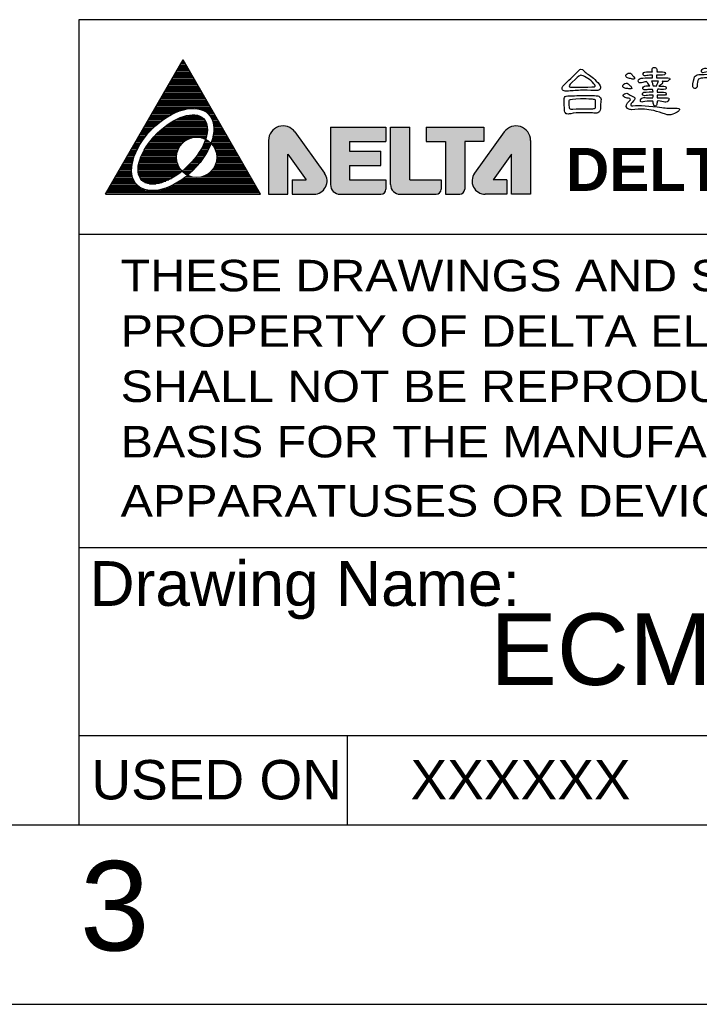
# Model space of a CAD drawing. Header units: millimetres. Extents: x -184 to 446, y -153 to 293.
# Tile 4 of 14: x 198 to 255, y -153 to -70. Entities that reach past the tile are written whole.
import ezdxf
from ezdxf.enums import TextEntityAlignment as Align

# ---------------------------------------------------------------- set-up
doc = ezdxf.new("R2010")
doc.units = ezdxf.units.MM
doc.header["$LTSCALE"] = 23.1
doc.layers.get('0').update_dxf_attribs({"linetype": 'CONTINUOUS'})
for name, color, linetype in [('delta', 5, 'CONTINUOUS'), ('DIM', 6, 'CONTINUOUS'), ('DRAWING FRAME', 1, 'CONTINUOUS')]:
    doc.layers.add(name, color=color, linetype=linetype)
doc.styles.add('ARIAL', font='ARIAL.TTF')
doc.styles.add('ROMANC', font='romanc')

# ---------------------------------------------------------------- blocks, each defined once
blk = doc.blocks.new('DELTA-LOGO')
at = {"layer": 'delta'}
h = blk.add_hatch(color=256, dxfattribs=at)
h.paths.add_polyline_path([(16.108, 6.006), (16.108, 3.602), (16.966, 3.602), (16.966, 5.39), (17.788, 4.245), (17.163, 4.245), (17.163, 3.602), (18.133, 3.602, 0.610501), (18.614, 4.538), (17.287, 6.386, 0.72837)])
h.paths.add_polyline_path([(18.877, 6.603), (18.877, 4.031, 0.414214), (19.306, 3.602), (21.129, 3.602, 0.414214), (21.35, 3.824), (21.35, 4.245), (19.734, 4.245), (19.734, 4.888), (21.136, 4.888), (21.136, 5.531), (19.734, 5.531), (19.734, 5.96), (21.35, 5.96), (21.35, 6.603)])
h.paths.add_polyline_path([(22.422, 6.603), (21.565, 6.603), (21.565, 4.03, 0.413781), (21.993, 3.602), (23.602, 3.602, 0.414214), (23.823, 3.824), (23.823, 4.245), (22.422, 4.245)])
h.paths.add_polyline_path([(23.163, 6.603), (23.163, 5.96), (24.021, 5.96), (24.021, 3.602), (24.656, 3.602, 0.414214), (24.878, 3.824), (24.878, 5.96), (25.735, 5.96), (25.735, 6.603)])
h.paths.add_polyline_path([(26.967, 5.39), (26.967, 3.602), (27.824, 3.602), (27.824, 6.006, 0.72837), (26.646, 6.386), (25.318, 4.538, 0.610501), (25.799, 3.602), (26.77, 3.602), (26.77, 4.245), (26.145, 4.245)])
for p, q in [((8.824, 3.602), (12.288, 9.602)), ((15.752, 3.602), (12.288, 9.602)), ((18.877, 6.603), (21.35, 6.603)), ((18.877, 6.603), (18.877, 4.031)), ((21.35, 6.603), (21.35, 5.96)), ((21.565, 6.603), (22.422, 6.603)), ((21.565, 4.031), (21.565, 6.603)), ((22.422, 4.245), (22.422, 6.603)), ((23.163, 6.603), (23.163, 5.96)), ((23.163, 6.603), (25.735, 6.603)), ((25.735, 6.603), (25.735, 5.96)), ((17.287, 6.386), (18.613, 4.538)), ((26.645, 6.386), (25.319, 4.538)), ((16.108, 6.006), (16.108, 3.602)), ((19.734, 5.96), (21.35, 5.96)), ((19.734, 5.96), (19.734, 5.531)), ((23.163, 5.96), (24.021, 5.96)), ((24.021, 5.96), (24.021, 3.602)), ((25.735, 5.96), (24.878, 5.96)), ((24.878, 5.96), (24.878, 3.824)), ((27.824, 6.006), (27.824, 3.602)), ((16.966, 3.602), (16.966, 5.39)), ((16.966, 5.39), (17.788, 4.245)), ((19.734, 5.531), (21.136, 5.531)), ((21.136, 4.888), (21.136, 5.531)), ((26.967, 5.39), (26.145, 4.245)), ((26.967, 3.602), (26.967, 5.39)), ((19.734, 4.888), (19.734, 4.245)), ((19.734, 4.888), (21.136, 4.888)), ((17.163, 4.245), (17.163, 3.602)), ((17.163, 4.245), (17.788, 4.245)), ((19.734, 4.245), (21.35, 4.245)), ((21.35, 4.245), (21.35, 3.824)), ((22.422, 4.245), (23.823, 4.245)), ((23.823, 4.245), (23.823, 3.824)), ((26.77, 4.245), (26.145, 4.245)), ((26.77, 4.245), (26.77, 3.602)), ((8.824, 3.602), (15.752, 3.602)), ((16.108, 3.602), (16.966, 3.602)), ((17.163, 3.602), (18.133, 3.602)), ((19.306, 3.602), (21.129, 3.602)), ((21.993, 3.602), (23.602, 3.602)), ((24.021, 3.602), (24.656, 3.602)), ((26.77, 3.602), (25.799, 3.602)), ((27.824, 3.602), (26.967, 3.602))]:
    blk.add_line(p, q, dxfattribs=at)
at = {"layer": 'delta', "color": 5}
for p, q in [((12.085, 9.25), (12.492, 9.25)), ((12.121, 9.312), (12.455, 9.312)), ((12.157, 9.375), (12.419, 9.375)), ((12.193, 9.438), (12.383, 9.438)), ((12.229, 9.5), (12.347, 9.5)), ((12.233, 9.507), (12.303, 9.577)), ((12.289, 9.562), (12.311, 9.562)), ((11.832, 8.812), (12.744, 8.812)), ((11.868, 8.875), (12.708, 8.875)), ((11.904, 8.938), (12.672, 8.938)), ((11.94, 9), (12.636, 9)), ((11.976, 9.062), (12.6, 9.062)), ((12.013, 9.125), (12.564, 9.125)), ((12.049, 9.188), (12.528, 9.188)), ((11.579, 8.375), (12.997, 8.375)), ((11.616, 8.438), (12.961, 8.438)), ((11.652, 8.5), (12.925, 8.5)), ((11.688, 8.562), (12.888, 8.562)), ((11.724, 8.625), (12.852, 8.625)), ((11.76, 8.688), (12.816, 8.688)), ((11.796, 8.75), (12.78, 8.75)), ((11.327, 7.938), (13.249, 7.938)), ((11.363, 8), (13.213, 8)), ((11.399, 8.062), (13.177, 8.062)), ((11.435, 8.125), (13.141, 8.125)), ((11.471, 8.188), (13.105, 8.188)), ((11.507, 8.25), (13.069, 8.25)), ((11.543, 8.312), (13.033, 8.312)), ((11.074, 7.5), (13.502, 7.5)), ((11.11, 7.562), (13.466, 7.562)), ((11.146, 7.625), (13.43, 7.625)), ((11.183, 7.688), (13.394, 7.688)), ((11.219, 7.75), (13.358, 7.75)), ((11.255, 7.812), (13.321, 7.812)), ((11.291, 7.875), (13.285, 7.875)), ((10.822, 7.062), (11.587, 7.062)), ((10.858, 7.125), (11.693, 7.125)), ((10.894, 7.188), (11.811, 7.188)), ((10.93, 7.25), (11.942, 7.25)), ((10.966, 7.312), (12.096, 7.312)), ((11.002, 7.375), (12.29, 7.375)), ((11.038, 7.438), (12.662, 7.438)), ((12.255, 7.062), (13.097, 7.062)), ((12.479, 7.125), (12.946, 7.125)), ((12.819, 7.438), (13.538, 7.438)), ((13.128, 7.375), (13.574, 7.375)), ((13.26, 7.312), (13.61, 7.312)), ((13.351, 7.25), (13.646, 7.25)), ((13.421, 7.188), (13.682, 7.188)), ((13.475, 7.125), (13.718, 7.125)), ((13.519, 7.062), (13.755, 7.062)), ((10.569, 6.625), (11.012, 6.625)), ((10.605, 6.688), (11.081, 6.688)), ((10.641, 6.75), (11.154, 6.75)), ((10.677, 6.812), (11.23, 6.812)), ((10.713, 6.875), (11.311, 6.875)), ((10.75, 6.938), (11.397, 6.938)), ((10.786, 7), (11.489, 7)), ((11.475, 6.625), (13.366, 6.625)), ((11.559, 6.688), (13.355, 6.688)), ((11.648, 6.75), (13.339, 6.75)), ((11.744, 6.812), (13.316, 6.812)), ((11.849, 6.875), (13.284, 6.875)), ((11.964, 6.938), (13.242, 6.938)), ((12.096, 7), (13.183, 7)), ((13.555, 7), (13.791, 7)), ((13.584, 6.938), (13.827, 6.938)), ((13.608, 6.875), (13.863, 6.875)), ((13.626, 6.812), (13.899, 6.812)), ((13.64, 6.75), (13.935, 6.75)), ((13.65, 6.688), (13.971, 6.688)), ((13.657, 6.625), (14.007, 6.625)), ((10.316, 6.188), (10.607, 6.188)), ((10.353, 6.25), (10.658, 6.25)), ((10.389, 6.312), (10.71, 6.312)), ((10.425, 6.375), (10.765, 6.375)), ((10.461, 6.438), (10.823, 6.438)), ((10.497, 6.5), (10.883, 6.5)), ((10.533, 6.562), (10.946, 6.562)), ((11, 6.188), (13.331, 6.188)), ((11.059, 6.25), (13.345, 6.25)), ((11.12, 6.312), (13.357, 6.312)), ((11.184, 6.375), (13.366, 6.375)), ((11.251, 6.438), (13.371, 6.438)), ((11.322, 6.5), (13.373, 6.5)), ((11.396, 6.562), (13.372, 6.562)), ((13.625, 6.188), (14.26, 6.188)), ((13.637, 6.25), (14.224, 6.25)), ((13.647, 6.312), (14.188, 6.312)), ((13.654, 6.375), (14.151, 6.375)), ((13.659, 6.438), (14.115, 6.438)), ((13.661, 6.562), (14.043, 6.562)), ((13.661, 6.5), (14.079, 6.5)), ((10.064, 5.75), (10.311, 5.75)), ((10.1, 5.812), (10.347, 5.812)), ((10.136, 5.875), (10.386, 5.875)), ((10.172, 5.938), (10.426, 5.938)), ((10.208, 6), (10.468, 6)), ((10.244, 6.062), (10.513, 6.062)), ((10.28, 6.125), (10.559, 6.125)), ((10.657, 5.75), (12.145, 5.75)), ((10.7, 5.812), (12.19, 5.812)), ((10.744, 5.875), (12.245, 5.875)), ((10.791, 5.938), (12.311, 5.938)), ((10.84, 6), (12.394, 6)), ((10.891, 6.062), (12.503, 6.062)), ((10.944, 6.125), (12.675, 6.125)), ((13.114, 6.125), (13.313, 6.125)), ((13.163, 5.75), (13.484, 5.75)), ((13.193, 5.812), (13.51, 5.812)), ((13.222, 5.875), (13.534, 5.875)), ((13.248, 5.938), (13.478, 5.938)), ((13.272, 6), (13.395, 6)), ((13.286, 6.062), (13.294, 6.062)), ((13.544, 5.875), (14.44, 5.875)), ((13.556, 5.938), (14.404, 5.938)), ((13.577, 6), (14.368, 6)), ((13.595, 6.062), (14.332, 6.062)), ((13.599, 5.812), (14.476, 5.812)), ((13.611, 6.125), (14.296, 6.125)), ((13.644, 5.75), (14.512, 5.75)), ((9.811, 5.312), (10.107, 5.312)), ((9.847, 5.375), (10.131, 5.375)), ((9.883, 5.438), (10.156, 5.438)), ((9.92, 5.5), (10.183, 5.5)), ((9.956, 5.562), (10.212, 5.562)), ((9.992, 5.625), (10.243, 5.625)), ((10.028, 5.688), (10.276, 5.688)), ((10.419, 5.312), (11.997, 5.312)), ((10.446, 5.375), (12.003, 5.375)), ((10.476, 5.438), (12.014, 5.438)), ((10.508, 5.5), (12.029, 5.5)), ((10.543, 5.562), (12.05, 5.562)), ((10.579, 5.625), (12.075, 5.625)), ((10.617, 5.688), (12.107, 5.688)), ((12.891, 5.312), (13.251, 5.312)), ((12.936, 5.375), (13.29, 5.375)), ((12.979, 5.438), (13.327, 5.438)), ((13.02, 5.5), (13.362, 5.5)), ((13.059, 5.562), (13.395, 5.562)), ((13.095, 5.625), (13.427, 5.625)), ((13.13, 5.688), (13.457, 5.688)), ((13.682, 5.688), (14.548, 5.688)), ((13.714, 5.625), (14.585, 5.625)), ((13.739, 5.562), (14.621, 5.562)), ((13.76, 5.5), (14.657, 5.5)), ((13.775, 5.438), (14.693, 5.438)), ((13.786, 5.375), (14.729, 5.375)), ((13.792, 5.312), (14.765, 5.312)), ((9.559, 4.875), (9.999, 4.875)), ((9.595, 4.938), (10.008, 4.938)), ((9.631, 5), (10.019, 5)), ((9.667, 5.062), (10.033, 5.062)), ((9.703, 5.125), (10.048, 5.125)), ((9.739, 5.188), (10.066, 5.188)), ((9.775, 5.25), (10.086, 5.25)), ((10.288, 4.875), (12.077, 4.875)), ((10.299, 4.938), (12.051, 4.938)), ((10.313, 5), (12.031, 5)), ((10.329, 5.062), (12.015, 5.062)), ((10.348, 5.125), (12.004, 5.125)), ((10.369, 5.188), (11.997, 5.188)), ((10.393, 5.25), (11.995, 5.25)), ((12.511, 4.875), (12.922, 4.875)), ((12.573, 4.938), (12.976, 4.938)), ((12.632, 5), (13.027, 5)), ((12.688, 5.062), (13.076, 5.062)), ((12.743, 5.125), (13.123, 5.125)), ((12.794, 5.188), (13.167, 5.188)), ((12.844, 5.25), (13.21, 5.25)), ((13.712, 4.875), (15.018, 4.875)), ((13.738, 4.938), (14.981, 4.938)), ((13.758, 5), (14.945, 5)), ((13.774, 5.062), (14.909, 5.062)), ((13.785, 5.125), (14.873, 5.125)), ((13.792, 5.188), (14.837, 5.188)), ((13.794, 5.25), (14.801, 5.25)), ((9.306, 4.438), (10.011, 4.438)), ((9.342, 4.5), (10, 4.5)), ((9.378, 4.562), (9.992, 4.562)), ((9.414, 4.625), (9.988, 4.625)), ((9.45, 4.688), (9.986, 4.688)), ((9.486, 4.75), (9.988, 4.75)), ((9.523, 4.812), (9.992, 4.812)), ((10.274, 4.688), (12.194, 4.688)), ((10.276, 4.75), (12.148, 4.75)), ((10.277, 4.625), (12.23, 4.625)), ((10.28, 4.812), (12.109, 4.812)), ((10.284, 4.562), (12.15, 4.562)), ((10.296, 4.5), (12.065, 4.5)), ((10.314, 4.438), (11.974, 4.438)), ((12.249, 4.625), (12.684, 4.625)), ((12.306, 4.688), (12.748, 4.688)), ((12.316, 4.562), (12.617, 4.562)), ((12.377, 4.75), (12.808, 4.75)), ((12.4, 4.5), (12.547, 4.5)), ((12.446, 4.812), (12.867, 4.812)), ((12.473, 4.438), (12.512, 4.438)), ((13.277, 4.438), (15.27, 4.438)), ((13.389, 4.5), (15.234, 4.5)), ((13.473, 4.562), (15.198, 4.562)), ((13.54, 4.625), (15.162, 4.625)), ((13.595, 4.688), (15.126, 4.688)), ((13.641, 4.75), (15.09, 4.75)), ((13.68, 4.812), (15.054, 4.812)), ((9.053, 4), (10.244, 4)), ((9.09, 4.062), (10.186, 4.062)), ((9.126, 4.125), (10.139, 4.125)), ((9.162, 4.188), (10.101, 4.188)), ((9.198, 4.25), (10.071, 4.25)), ((9.234, 4.312), (10.046, 4.312)), ((9.27, 4.375), (10.026, 4.375)), ((10.339, 4.375), (11.876, 4.375)), ((10.374, 4.312), (11.769, 4.312)), ((10.42, 4.25), (11.649, 4.25)), ((10.485, 4.188), (11.512, 4.188)), ((10.582, 4.125), (11.342, 4.125)), ((10.784, 4.062), (11.067, 4.062)), ((11.803, 4), (15.523, 4)), ((11.923, 4.062), (15.487, 4.062)), ((12.033, 4.125), (15.451, 4.125)), ((12.133, 4.188), (15.414, 4.188)), ((12.226, 4.25), (15.378, 4.25)), ((12.313, 4.312), (15.342, 4.312)), ((12.396, 4.375), (12.694, 4.375)), ((13.095, 4.375), (15.306, 4.375)), ((8.837, 3.625), (15.739, 3.625)), ((8.873, 3.688), (15.703, 3.688)), ((8.909, 3.75), (15.667, 3.75)), ((8.945, 3.812), (10.57, 3.812)), ((8.981, 3.875), (10.418, 3.875)), ((9.017, 3.938), (10.319, 3.938)), ((11.29, 3.812), (15.631, 3.812)), ((11.504, 3.875), (15.595, 3.875)), ((11.666, 3.938), (15.559, 3.938))]:
    blk.add_line(p, q, dxfattribs=at)
at = {"layer": 'delta'}
blk.add_circle((12.895, 5.252), 0.9, dxfattribs=at)
for centre, radius, start, end in [((16.759, 6.006), 0.65, 35.6787, 180), ((27.174, 6.006), 0.65, 0, 144.3213), ((18.133, 4.193), 0.591, 270, 35.6787), ((25.799, 4.193), 0.591, 144.3213, 270), ((19.306, 4.031), 0.429, 180, 270), ((21.993, 4.031), 0.429, 180, 270), ((21.129, 3.824), 0.222, 270, 0), ((23.602, 3.824), 0.222, 270, 0), ((24.656, 3.824), 0.222, 270, 0)]:
    blk.add_arc(centre, radius, start, end, dxfattribs=at)
for major_axis, ratio in [((-1.591, -1.591), 0.577778), ((-1.379, -1.379), 0.512821)]:
    blk.add_ellipse((11.824, 5.602), major_axis=major_axis, ratio=ratio, dxfattribs=at)
blk = doc.blocks.new('DELTA-TXT')
at = {"layer": 'delta'}
for points, knots in [([(0.724, 5.601), (1.095, 5.598), (1.348, 5.595), (1.483, 5.59), (1.483, 5.59), (1.564, 5.588), (1.626, 5.598), (1.667, 5.621), (1.667, 5.621), (1.704, 5.644), (1.727, 5.682), (1.735, 5.737), (1.735, 5.737), (1.749, 5.799), (1.697, 5.895), (1.578, 6.028), (1.578, 6.028), (1.346, 6.274), (1.151, 6.44), (0.994, 6.527), (0.994, 6.527), (0.903, 6.577), (0.831, 6.64), (0.779, 6.715), (0.779, 6.715), (0.751, 6.758), (0.706, 6.781), (0.641, 6.783), (0.641, 6.783), (0.594, 6.783), (0.552, 6.758), (0.515, 6.708), (0.515, 6.708), (0.451, 6.631), (0.267, 6.448), (-0.039, 6.161), (-0.039, 6.161), (-0.258, 5.963), (-0.378, 5.828), (-0.401, 5.758), (-0.401, 5.758), (-0.424, 5.689), (-0.406, 5.632), (-0.346, 5.587), (-0.346, 5.587), (-0.296, 5.546), (-0.199, 5.534), (-0.056, 5.553), (-0.056, 5.553), (0.17, 5.58), (0.43, 5.596), (0.724, 5.601)], [0, 0, 0, 0, 0.076923, 0.076923, 0.076923, 0.076923, 0.153846, 0.153846, 0.153846, 0.153846, 0.230769, 0.230769, 0.230769, 0.230769, 0.307692, 0.307692, 0.307692, 0.307692, 0.384615, 0.384615, 0.384615, 0.384615, 0.461538, 0.461538, 0.461538, 0.461538, 0.538462, 0.538462, 0.538462, 0.538462, 0.615385, 0.615385, 0.615385, 0.615385, 0.692308, 0.692308, 0.692308, 0.692308, 0.769231, 0.769231, 0.769231, 0.769231, 0.846154, 0.846154, 0.846154, 0.846154, 0.923077, 0.923077, 0.923077, 0.923077, 1, 1, 1, 1]), ([(5.186, 6.103), (5.227, 6.103), (5.267, 6.1), (5.306, 6.093), (5.306, 6.093), (5.388, 6.079), (5.45, 6.086), (5.494, 6.113), (5.494, 6.113), (5.564, 6.161), (5.604, 6.203), (5.613, 6.24), (5.613, 6.24), (5.623, 6.276), (5.581, 6.294), (5.487, 6.294), (5.487, 6.294), (5.272, 6.294), (5.062, 6.293), (4.855, 6.291), (4.855, 6.291), (4.857, 6.325), (4.859, 6.365), (4.861, 6.411), (4.861, 6.411), (4.861, 6.42), (4.862, 6.432), (4.865, 6.448), (4.865, 6.448), (4.97, 6.448), (5.083, 6.446), (5.207, 6.441), (5.207, 6.441), (5.291, 6.441), (5.339, 6.46), (5.35, 6.496), (5.35, 6.496), (5.364, 6.533), (5.359, 6.565), (5.337, 6.592), (5.337, 6.592), (5.302, 6.619), (5.153, 6.633), (4.889, 6.633), (4.889, 6.633), (4.898, 6.703), (4.886, 6.765), (4.855, 6.818), (4.855, 6.818), (4.818, 6.872), (4.768, 6.892), (4.704, 6.879), (4.704, 6.879), (4.642, 6.863), (4.614, 6.811), (4.618, 6.722), (4.618, 6.722), (4.625, 6.692), (4.63, 6.664), (4.632, 6.636), (4.632, 6.636), (4.359, 6.65), (4.197, 6.634), (4.147, 6.589), (4.147, 6.589), (4.11, 6.552), (4.101, 6.512), (4.12, 6.469), (4.12, 6.469), (4.149, 6.414), (4.219, 6.398), (4.328, 6.421), (4.328, 6.421), (4.417, 6.437), (4.522, 6.445), (4.642, 6.445), (4.642, 6.445), (4.64, 6.388), (4.641, 6.336), (4.646, 6.291), (4.646, 6.291), (4.568, 6.293), (4.493, 6.293), (4.42, 6.291), (4.42, 6.291), (4.14, 6.291), (3.985, 6.281), (3.955, 6.26), (3.955, 6.26), (3.914, 6.244), (3.882, 6.217), (3.859, 6.178), (3.859, 6.178), (3.837, 6.128), (3.839, 6.083), (3.866, 6.041), (3.866, 6.041), (3.896, 6.005), (3.976, 6.005), (4.106, 6.041), (4.106, 6.041), (4.163, 6.058), (4.235, 6.072), (4.321, 6.086), (4.321, 6.086), (4.315, 6.072), (4.347, 6.023), (4.42, 5.939), (4.42, 5.939), (4.448, 5.905), (4.471, 5.873), (4.492, 5.844), (4.492, 5.844), (4.312, 5.859), (4.193, 5.844), (4.133, 5.796), (4.133, 5.796), (4.097, 5.759), (4.088, 5.719), (4.106, 5.675), (4.106, 5.675), (4.135, 5.621), (4.205, 5.605), (4.315, 5.628), (4.315, 5.628), (4.406, 5.644), (4.516, 5.652), (4.646, 5.652), (4.646, 5.652), (4.662, 5.618), (4.672, 5.57), (4.677, 5.508), (4.677, 5.508), (4.335, 5.517), (4.145, 5.503), (4.106, 5.464), (4.106, 5.464), (4.069, 5.43), (4.06, 5.392), (4.078, 5.351), (4.078, 5.351), (4.106, 5.301), (4.172, 5.285), (4.277, 5.303), (4.277, 5.303), (4.389, 5.319), (4.52, 5.33), (4.673, 5.334), (4.673, 5.334), (4.671, 5.277), (4.667, 5.223), (4.663, 5.173), (4.663, 5.173), (4.456, 5.173), (4.309, 5.179), (4.222, 5.19), (4.222, 5.19), (4.126, 5.204), (4.054, 5.181), (4.006, 5.122), (4.006, 5.122), (3.97, 5.079), (3.955, 5.038), (3.962, 4.999), (3.962, 4.999), (3.971, 4.949), (4.019, 4.933), (4.106, 4.951), (4.106, 4.951), (4.245, 4.992), (4.431, 5.008), (4.663, 4.999), (4.663, 4.999), (4.67, 4.917), (4.686, 4.844), (4.711, 4.78), (4.711, 4.78), (4.725, 4.739), (4.75, 4.719), (4.786, 4.719), (4.786, 4.719), (4.813, 4.719), (4.837, 4.736), (4.858, 4.77), (4.858, 4.77), (4.887, 4.827), (4.901, 4.901), (4.899, 4.992), (4.899, 4.992), (4.897, 4.995), (4.896, 4.996), (4.896, 4.999), (4.896, 4.999), (4.998, 5.013), (5.117, 4.996), (5.251, 4.951), (5.251, 4.951), (5.356, 4.922), (5.44, 4.936), (5.504, 4.995), (5.504, 4.995), (5.547, 5.039), (5.568, 5.08), (5.565, 5.118), (5.565, 5.118), (5.559, 5.173), (5.46, 5.195), (5.268, 5.184), (5.268, 5.184), (5.204, 5.181), (5.079, 5.178), (4.892, 5.173), (4.892, 5.173), (4.892, 5.235), (4.892, 5.287), (4.892, 5.331), (4.892, 5.331), (5.008, 5.331), (5.134, 5.328), (5.268, 5.324), (5.268, 5.324), (5.345, 5.324), (5.391, 5.341), (5.405, 5.375), (5.405, 5.375), (5.418, 5.411), (5.414, 5.441), (5.391, 5.464), (5.391, 5.464), (5.362, 5.491), (5.196, 5.505), (4.896, 5.505), (4.896, 5.505), (4.898, 5.562), (4.909, 5.612), (4.929, 5.655), (4.929, 5.655), (5.032, 5.655), (5.143, 5.653), (5.261, 5.649), (5.261, 5.649), (5.345, 5.649), (5.393, 5.667), (5.405, 5.703), (5.405, 5.703), (5.418, 5.74), (5.414, 5.772), (5.391, 5.799), (5.391, 5.799), (5.357, 5.826), (5.223, 5.84), (4.991, 5.84), (4.991, 5.84), (5.074, 5.894), (5.124, 5.926), (5.145, 5.936), (5.145, 5.936), (5.2, 5.979), (5.214, 6.035), (5.186, 6.103)], [0, 0, 0, 0, 0.015385, 0.015385, 0.015385, 0.015385, 0.030769, 0.030769, 0.030769, 0.030769, 0.046154, 0.046154, 0.046154, 0.046154, 0.061538, 0.061538, 0.061538, 0.061538, 0.076923, 0.076923, 0.076923, 0.076923, 0.092308, 0.092308, 0.092308, 0.092308, 0.107692, 0.107692, 0.107692, 0.107692, 0.123077, 0.123077, 0.123077, 0.123077, 0.138462, 0.138462, 0.138462, 0.138462, 0.153846, 0.153846, 0.153846, 0.153846, 0.169231, 0.169231, 0.169231, 0.169231, 0.184615, 0.184615, 0.184615, 0.184615, 0.2, 0.2, 0.2, 0.2, 0.215385, 0.215385, 0.215385, 0.215385, 0.230769, 0.230769, 0.230769, 0.230769, 0.246154, 0.246154, 0.246154, 0.246154, 0.261538, 0.261538, 0.261538, 0.261538, 0.276923, 0.276923, 0.276923, 0.276923, 0.292308, 0.292308, 0.292308, 0.292308, 0.307692, 0.307692, 0.307692, 0.307692, 0.323077, 0.323077, 0.323077, 0.323077, 0.338462, 0.338462, 0.338462, 0.338462, 0.353846, 0.353846, 0.353846, 0.353846, 0.369231, 0.369231, 0.369231, 0.369231, 0.384615, 0.384615, 0.384615, 0.384615, 0.4, 0.4, 0.4, 0.4, 0.415385, 0.415385, 0.415385, 0.415385, 0.430769, 0.430769, 0.430769, 0.430769, 0.446154, 0.446154, 0.446154, 0.446154, 0.461538, 0.461538, 0.461538, 0.461538, 0.476923, 0.476923, 0.476923, 0.476923, 0.492308, 0.492308, 0.492308, 0.492308, 0.507692, 0.507692, 0.507692, 0.507692, 0.523077, 0.523077, 0.523077, 0.523077, 0.538462, 0.538462, 0.538462, 0.538462, 0.553846, 0.553846, 0.553846, 0.553846, 0.569231, 0.569231, 0.569231, 0.569231, 0.584615, 0.584615, 0.584615, 0.584615, 0.6, 0.6, 0.6, 0.6, 0.615385, 0.615385, 0.615385, 0.615385, 0.630769, 0.630769, 0.630769, 0.630769, 0.646154, 0.646154, 0.646154, 0.646154, 0.661538, 0.661538, 0.661538, 0.661538, 0.676923, 0.676923, 0.676923, 0.676923, 0.692308, 0.692308, 0.692308, 0.692308, 0.707692, 0.707692, 0.707692, 0.707692, 0.723077, 0.723077, 0.723077, 0.723077, 0.738462, 0.738462, 0.738462, 0.738462, 0.753846, 0.753846, 0.753846, 0.753846, 0.769231, 0.769231, 0.769231, 0.769231, 0.784615, 0.784615, 0.784615, 0.784615, 0.8, 0.8, 0.8, 0.8, 0.815385, 0.815385, 0.815385, 0.815385, 0.830769, 0.830769, 0.830769, 0.830769, 0.846154, 0.846154, 0.846154, 0.846154, 0.861538, 0.861538, 0.861538, 0.861538, 0.876923, 0.876923, 0.876923, 0.876923, 0.892308, 0.892308, 0.892308, 0.892308, 0.907692, 0.907692, 0.907692, 0.907692, 0.923077, 0.923077, 0.923077, 0.923077, 0.938462, 0.938462, 0.938462, 0.938462, 0.953846, 0.953846, 0.953846, 0.953846, 0.969231, 0.969231, 0.969231, 0.969231, 0.984615, 0.984615, 0.984615, 0.984615, 1, 1, 1, 1]), ([(8.114, 6.311), (8.1, 6.024), (8.112, 5.828), (8.151, 5.724), (8.151, 5.724), (8.165, 5.682), (8.19, 5.662), (8.226, 5.662), (8.226, 5.662), (8.254, 5.662), (8.278, 5.679), (8.298, 5.713), (8.298, 5.713), (8.328, 5.771), (8.341, 5.845), (8.339, 5.936), (8.339, 5.936), (8.337, 6.089), (8.335, 6.213), (8.332, 6.311), (8.332, 6.311), (8.818, 6.311), (9.097, 6.287), (9.17, 6.24), (9.17, 6.24), (9.204, 6.219), (9.229, 6.159), (9.245, 6.059), (9.245, 6.059), (9.272, 5.846), (9.325, 5.745), (9.402, 5.754), (9.402, 5.754), (9.425, 5.757), (9.449, 5.775), (9.474, 5.809), (9.474, 5.809), (9.502, 5.846), (9.516, 5.894), (9.518, 5.953), (9.518, 5.953), (9.516, 5.982), (9.51, 6.009), (9.502, 6.031), (9.502, 6.031), (9.488, 6.061), (9.48, 6.098), (9.478, 6.144), (9.478, 6.144), (9.484, 6.26), (9.43, 6.349), (9.313, 6.411), (9.313, 6.411), (9.197, 6.475), (8.872, 6.503), (8.336, 6.496), (8.336, 6.496), (8.338, 6.553), (8.349, 6.605), (8.37, 6.653), (8.37, 6.653), (8.486, 6.667), (8.611, 6.651), (8.746, 6.605), (8.746, 6.605), (8.851, 6.576), (8.935, 6.591), (8.999, 6.65), (8.999, 6.65), (9.042, 6.694), (9.063, 6.734), (9.061, 6.773), (9.061, 6.773), (9.054, 6.828), (8.954, 6.849), (8.763, 6.838), (8.763, 6.838), (8.18, 6.815), (7.804, 6.813), (7.635, 6.831), (7.635, 6.831), (7.539, 6.845), (7.467, 6.822), (7.419, 6.763), (7.419, 6.763), (7.383, 6.72), (7.368, 6.678), (7.375, 6.64), (7.375, 6.64), (7.384, 6.59), (7.432, 6.574), (7.519, 6.592), (7.519, 6.592), (7.644, 6.633), (7.832, 6.653), (8.083, 6.653), (8.083, 6.653), (8.098, 6.617), (8.11, 6.563), (8.117, 6.493), (8.117, 6.493), (7.83, 6.495), (7.576, 6.493), (7.355, 6.486), (7.355, 6.486), (7.184, 6.477), (7.072, 6.447), (7.02, 6.397), (7.02, 6.397), (6.985, 6.356), (6.942, 6.209), (6.89, 5.956), (6.89, 5.956), (6.883, 5.858), (6.889, 5.792), (6.907, 5.758), (6.907, 5.758), (6.93, 5.724), (6.959, 5.703), (6.996, 5.696), (6.996, 5.696), (7.032, 5.694), (7.065, 5.705), (7.095, 5.73), (7.095, 5.73), (7.129, 5.765), (7.145, 5.833), (7.143, 5.936), (7.143, 5.936), (7.143, 6.12), (7.184, 6.224), (7.266, 6.247), (7.266, 6.247), (7.355, 6.283), (7.627, 6.305), (8.083, 6.311), (8.083, 6.311), (8.092, 6.314), (8.102, 6.314), (8.114, 6.311)], [0, 0, 0, 0, 0.028571, 0.028571, 0.028571, 0.028571, 0.057143, 0.057143, 0.057143, 0.057143, 0.085714, 0.085714, 0.085714, 0.085714, 0.114286, 0.114286, 0.114286, 0.114286, 0.142857, 0.142857, 0.142857, 0.142857, 0.171429, 0.171429, 0.171429, 0.171429, 0.2, 0.2, 0.2, 0.2, 0.228571, 0.228571, 0.228571, 0.228571, 0.257143, 0.257143, 0.257143, 0.257143, 0.285714, 0.285714, 0.285714, 0.285714, 0.314286, 0.314286, 0.314286, 0.314286, 0.342857, 0.342857, 0.342857, 0.342857, 0.371429, 0.371429, 0.371429, 0.371429, 0.4, 0.4, 0.4, 0.4, 0.428571, 0.428571, 0.428571, 0.428571, 0.457143, 0.457143, 0.457143, 0.457143, 0.485714, 0.485714, 0.485714, 0.485714, 0.514286, 0.514286, 0.514286, 0.514286, 0.542857, 0.542857, 0.542857, 0.542857, 0.571429, 0.571429, 0.571429, 0.571429, 0.6, 0.6, 0.6, 0.6, 0.628571, 0.628571, 0.628571, 0.628571, 0.657143, 0.657143, 0.657143, 0.657143, 0.685714, 0.685714, 0.685714, 0.685714, 0.714286, 0.714286, 0.714286, 0.714286, 0.742857, 0.742857, 0.742857, 0.742857, 0.771429, 0.771429, 0.771429, 0.771429, 0.8, 0.8, 0.8, 0.8, 0.828571, 0.828571, 0.828571, 0.828571, 0.857143, 0.857143, 0.857143, 0.857143, 0.885714, 0.885714, 0.885714, 0.885714, 0.914286, 0.914286, 0.914286, 0.914286, 0.942857, 0.942857, 0.942857, 0.942857, 0.971429, 0.971429, 0.971429, 0.971429, 1, 1, 1, 1]), ([(0.935, 6.318), (1.068, 6.243), (1.186, 6.153), (1.291, 6.048), (1.291, 6.048), (1.403, 5.93), (1.452, 5.856), (1.438, 5.826), (1.438, 5.826), (1.422, 5.79), (1.182, 5.774), (0.717, 5.778), (0.717, 5.778), (0.252, 5.765), (0.01, 5.772), (-0.008, 5.799), (-0.008, 5.799), (-0.049, 5.853), (0.058, 5.992), (0.314, 6.212), (0.314, 6.212), (0.487, 6.365), (0.596, 6.441), (0.641, 6.441), (0.641, 6.441), (0.706, 6.439), (0.804, 6.398), (0.935, 6.318)], [0, 0, 0, 0, 0.142857, 0.142857, 0.142857, 0.142857, 0.285714, 0.285714, 0.285714, 0.285714, 0.428571, 0.428571, 0.428571, 0.428571, 0.571429, 0.571429, 0.571429, 0.571429, 0.714286, 0.714286, 0.714286, 0.714286, 0.857143, 0.857143, 0.857143, 0.857143, 1, 1, 1, 1]), ([(3.484, 6.486), (3.474, 6.513), (3.452, 6.536), (3.415, 6.554), (3.415, 6.554), (3.374, 6.57), (3.327, 6.57), (3.275, 6.554), (3.275, 6.554), (3.232, 6.538), (3.199, 6.517), (3.176, 6.489), (3.176, 6.489), (3.149, 6.448), (3.141, 6.413), (3.152, 6.383), (3.152, 6.383), (3.173, 6.329), (3.223, 6.293), (3.302, 6.278), (3.302, 6.278), (3.387, 6.261), (3.452, 6.244), (3.497, 6.226), (3.497, 6.226), (3.561, 6.21), (3.603, 6.216), (3.624, 6.243), (3.624, 6.243), (3.644, 6.266), (3.63, 6.306), (3.579, 6.363), (3.579, 6.363), (3.539, 6.404), (3.506, 6.445), (3.484, 6.486)], [0, 0, 0, 0, 0.111111, 0.111111, 0.111111, 0.111111, 0.222222, 0.222222, 0.222222, 0.222222, 0.333333, 0.333333, 0.333333, 0.333333, 0.444444, 0.444444, 0.444444, 0.444444, 0.555556, 0.555556, 0.555556, 0.555556, 0.666667, 0.666667, 0.666667, 0.666667, 0.777778, 0.777778, 0.777778, 0.777778, 0.888889, 0.888889, 0.888889, 0.888889, 1, 1, 1, 1]), ([(4.66, 6.113), (4.771, 6.115), (4.875, 6.115), (4.971, 6.113), (4.971, 6.113), (4.962, 6.09), (4.952, 6.06), (4.94, 6.021), (4.94, 6.021), (4.92, 5.973), (4.889, 5.913), (4.848, 5.84), (4.848, 5.84), (4.791, 5.842), (4.732, 5.844), (4.67, 5.844), (4.67, 5.844), (4.66, 5.925), (4.641, 5.988), (4.611, 6.031), (4.611, 6.031), (4.605, 6.065), (4.593, 6.09), (4.578, 6.107), (4.578, 6.107), (4.6, 6.109), (4.628, 6.111), (4.66, 6.113)], [0, 0, 0, 0, 0.142857, 0.142857, 0.142857, 0.142857, 0.285714, 0.285714, 0.285714, 0.285714, 0.428571, 0.428571, 0.428571, 0.428571, 0.571429, 0.571429, 0.571429, 0.571429, 0.714286, 0.714286, 0.714286, 0.714286, 0.857143, 0.857143, 0.857143, 0.857143, 1, 1, 1, 1]), ([(3.306, 5.936), (3.292, 5.963), (3.266, 5.982), (3.227, 5.993), (3.227, 5.993), (3.186, 6.007), (3.141, 6.003), (3.091, 5.98), (3.091, 5.98), (3.047, 5.957), (3.018, 5.931), (3.002, 5.901), (3.002, 5.901), (2.979, 5.858), (2.974, 5.821), (2.988, 5.792), (2.988, 5.792), (3.015, 5.742), (3.07, 5.713), (3.152, 5.706), (3.152, 5.706), (3.241, 5.698), (3.307, 5.688), (3.35, 5.679), (3.35, 5.679), (3.414, 5.67), (3.456, 5.68), (3.477, 5.71), (3.477, 5.71), (3.493, 5.737), (3.473, 5.775), (3.419, 5.822), (3.419, 5.822), (3.371, 5.859), (3.333, 5.897), (3.306, 5.936)], [0, 0, 0, 0, 0.111111, 0.111111, 0.111111, 0.111111, 0.222222, 0.222222, 0.222222, 0.222222, 0.333333, 0.333333, 0.333333, 0.333333, 0.444444, 0.444444, 0.444444, 0.444444, 0.555556, 0.555556, 0.555556, 0.555556, 0.666667, 0.666667, 0.666667, 0.666667, 0.777778, 0.777778, 0.777778, 0.777778, 0.888889, 0.888889, 0.888889, 0.888889, 1, 1, 1, 1]), ([(1.356, 4.325), (1.479, 4.303), (1.575, 4.321), (1.643, 4.38), (1.643, 4.38), (1.705, 4.428), (1.734, 4.525), (1.729, 4.671), (1.729, 4.671), (1.731, 4.789), (1.741, 4.901), (1.759, 5.006), (1.759, 5.006), (1.776, 5.111), (1.75, 5.189), (1.685, 5.241), (1.685, 5.241), (1.634, 5.278), (1.539, 5.3), (1.397, 5.307), (1.397, 5.307), (1.162, 5.316), (0.831, 5.314), (0.402, 5.303), (0.402, 5.303), (0.225, 5.296), (0.06, 5.292), (-0.09, 5.289), (-0.09, 5.289), (-0.161, 5.289), (-0.213, 5.275), (-0.247, 5.245), (-0.247, 5.245), (-0.297, 5.197), (-0.314, 5.105), (-0.298, 4.968), (-0.298, 4.968), (-0.296, 4.825), (-0.29, 4.68), (-0.282, 4.534), (-0.282, 4.534), (-0.282, 4.415), (-0.248, 4.336), (-0.182, 4.295), (-0.182, 4.295), (-0.139, 4.267), (-0.051, 4.267), (0.081, 4.295), (0.081, 4.295), (0.241, 4.331), (0.462, 4.348), (0.744, 4.346), (0.744, 4.346), (1.081, 4.344), (1.285, 4.337), (1.356, 4.325)], [0, 0, 0, 0, 0.071429, 0.071429, 0.071429, 0.071429, 0.142857, 0.142857, 0.142857, 0.142857, 0.214286, 0.214286, 0.214286, 0.214286, 0.285714, 0.285714, 0.285714, 0.285714, 0.357143, 0.357143, 0.357143, 0.357143, 0.428571, 0.428571, 0.428571, 0.428571, 0.5, 0.5, 0.5, 0.5, 0.571429, 0.571429, 0.571429, 0.571429, 0.642857, 0.642857, 0.642857, 0.642857, 0.714286, 0.714286, 0.714286, 0.714286, 0.785714, 0.785714, 0.785714, 0.785714, 0.857143, 0.857143, 0.857143, 0.857143, 0.928571, 0.928571, 0.928571, 0.928571, 1, 1, 1, 1]), ([(0.615, 5.115), (1.102, 5.122), (1.374, 5.106), (1.431, 5.068), (1.431, 5.068), (1.452, 5.051), (1.462, 4.985), (1.462, 4.869), (1.462, 4.869), (1.465, 4.723), (1.454, 4.635), (1.431, 4.606), (1.431, 4.606), (1.397, 4.579), (1.33, 4.566), (1.229, 4.568), (1.229, 4.568), (1.056, 4.578), (0.709, 4.571), (0.187, 4.548), (0.187, 4.548), (0.096, 4.545), (0.035, 4.555), (0.006, 4.575), (0.006, 4.575), (-0.01, 4.584), (-0.024, 4.642), (-0.035, 4.75), (-0.035, 4.75), (-0.051, 4.929), (-0.049, 5.028), (-0.028, 5.047), (-0.028, 5.047), (0.012, 5.083), (0.227, 5.106), (0.615, 5.115)], [0, 0, 0, 0, 0.111111, 0.111111, 0.111111, 0.111111, 0.222222, 0.222222, 0.222222, 0.222222, 0.333333, 0.333333, 0.333333, 0.333333, 0.444444, 0.444444, 0.444444, 0.444444, 0.555556, 0.555556, 0.555556, 0.555556, 0.666667, 0.666667, 0.666667, 0.666667, 0.777778, 0.777778, 0.777778, 0.777778, 0.888889, 0.888889, 0.888889, 0.888889, 1, 1, 1, 1]), ([(3.067, 5.225), (3.128, 5.195), (3.204, 5.171), (3.296, 5.153), (3.296, 5.153), (3.352, 5.15), (3.387, 5.137), (3.398, 5.112), (3.398, 5.112), (3.414, 5.082), (3.404, 5.056), (3.368, 5.033), (3.368, 5.033), (3.174, 4.855), (3.123, 4.712), (3.214, 4.603), (3.214, 4.603), (3.227, 4.589), (3.247, 4.574), (3.272, 4.558), (3.272, 4.558), (3.34, 4.529), (3.404, 4.515), (3.463, 4.517), (3.463, 4.517), (3.723, 4.547), (3.968, 4.556), (4.198, 4.544), (4.198, 4.544), (4.499, 4.529), (4.886, 4.436), (5.361, 4.267), (5.361, 4.267), (5.486, 4.217), (5.624, 4.217), (5.774, 4.267), (5.774, 4.267), (5.904, 4.311), (6.001, 4.362), (6.065, 4.421), (6.065, 4.421), (6.121, 4.471), (6.149, 4.512), (6.146, 4.544), (6.146, 4.544), (6.144, 4.581), (6.099, 4.598), (6.01, 4.596), (6.01, 4.596), (5.68, 4.589), (5.394, 4.603), (5.155, 4.636), (5.155, 4.636), (4.451, 4.739), (3.912, 4.774), (3.539, 4.739), (3.539, 4.739), (3.468, 4.709), (3.429, 4.731), (3.422, 4.804), (3.422, 4.804), (3.429, 4.834), (3.456, 4.873), (3.504, 4.921), (3.504, 4.921), (3.627, 5.037), (3.675, 5.125), (3.648, 5.187), (3.648, 5.187), (3.634, 5.216), (3.595, 5.239), (3.532, 5.255), (3.532, 5.255), (3.488, 5.271), (3.444, 5.295), (3.398, 5.327), (3.398, 5.327), (3.314, 5.391), (3.247, 5.428), (3.197, 5.436), (3.197, 5.436), (3.167, 5.439), (3.126, 5.428), (3.074, 5.402), (3.074, 5.402), (3.026, 5.38), (3.001, 5.35), (2.998, 5.313), (2.998, 5.313), (2.996, 5.27), (3.019, 5.24), (3.067, 5.225)], [0, 0, 0, 0, 0.043478, 0.043478, 0.043478, 0.043478, 0.086957, 0.086957, 0.086957, 0.086957, 0.130435, 0.130435, 0.130435, 0.130435, 0.173913, 0.173913, 0.173913, 0.173913, 0.217391, 0.217391, 0.217391, 0.217391, 0.26087, 0.26087, 0.26087, 0.26087, 0.304348, 0.304348, 0.304348, 0.304348, 0.347826, 0.347826, 0.347826, 0.347826, 0.391304, 0.391304, 0.391304, 0.391304, 0.434783, 0.434783, 0.434783, 0.434783, 0.478261, 0.478261, 0.478261, 0.478261, 0.521739, 0.521739, 0.521739, 0.521739, 0.565217, 0.565217, 0.565217, 0.565217, 0.608696, 0.608696, 0.608696, 0.608696, 0.652174, 0.652174, 0.652174, 0.652174, 0.695652, 0.695652, 0.695652, 0.695652, 0.73913, 0.73913, 0.73913, 0.73913, 0.782609, 0.782609, 0.782609, 0.782609, 0.826087, 0.826087, 0.826087, 0.826087, 0.869565, 0.869565, 0.869565, 0.869565, 0.913043, 0.913043, 0.913043, 0.913043, 0.956522, 0.956522, 0.956522, 0.956522, 1, 1, 1, 1])]:
    blk.add_open_spline(points, degree=3, knots=knots, dxfattribs=at)
at = {"layer": 'delta', "insert": (-0.199, 2.381), "char_height": 2.4, "width": 46.1845, "attachment_point": 1, "style": 'ROMANC'}
blk.add_mtext('\\fArial|b1|i0|c0|p34;DELTA ELECTRONICS, INC.', dxfattribs=at)

msp = doc.modelspace()

# ---------------------------------------------------------------- linework, layer by layer
at = {"layer": 'DRAWING FRAME', "color": 3}
for p, q in [((430.706, -70.2969), (202.706, -70.2969)), ((202.706, -70.2969), (202.706, -137.7969)), ((430.706, -88.2969), (202.706, -88.2969)), ((430.706, -114.5469), (202.706, -114.5469)), ((418.706, -130.2969), (202.706, -130.2969)), ((288.206, -130.2969), (225.206, -130.2969)), ((225.206, -130.2969), (225.206, -137.7969)), ((430.706, -137.7969), (-169.294, -137.7969))]:
    msp.add_line(p, q, dxfattribs=at)
at = {"layer": 'DRAWING FRAME', "color": 4}
msp.add_line((-184.294, -152.7969), (445.706, -152.7969), dxfattribs=at)

# ---------------------------------------------------------------- block references
for name, p, xscale, yscale, zscale in [('DELTA-LOGO', (188.4113, -91.6762), 1.875, 1.875, 1.875), ('DELTA-TXT', (243.8451, -84.6135), 1.5, 1.5, 1.5)]:
    msp.add_blockref(name, p, dxfattribs=dict(xscale=xscale, yscale=yscale, zscale=zscale))

# ---------------------------------------------------------------- texts
at = {"layer": 'DIM', "style": 'ARIAL'}
for s, height, p in [('ECMA-C   0804   ', 6, (237.1915, -126.0382)), ('XXXXXX', 3.3, (230.5159, -135.6273)), ('XXXXXX', 3.3, (230.5159, -135.6273))]:
    msp.add_text(s, height=height, dxfattribs=at).set_placement(p)
at = {"layer": 'DRAWING FRAME', "color": 1, "style": 'ARIAL', "width": 1.1}
for s, p in [('THESE DRAWINGS AND SPECIFICATIONS ARE THE', (206.2161, -93.0576)), ('PROPERTY OF DELTA ELECTRONICS, INC. AND', (206.2161, -97.6959)), ('SHALL NOT BE REPRODUCED OR USED AS THE', (206.2161, -102.3342)), ('BASIS FOR THE MANUFACTURE OR SELL OF', (206.2161, -106.9725)), ('APPARATUSES OR DEVICES WITHOUT PERMISSION.', (206.2161, -111.9273))]:
    msp.add_text(s, height=2.64, dxfattribs=at).set_placement(p)
at = {"layer": 'DRAWING FRAME', "color": 1, "style": 'ARIAL'}
for s, height, p in [('Drawing Name:', 3.75, (203.6015, -119.415)), ('USED ON', 3.3, (203.7634, -135.6273))]:
    msp.add_text(s, height=height, dxfattribs=at).set_placement(p)
msp.add_text('3', height=7.5, dxfattribs=at).set_placement((205.715, -144.54), align=Align.MIDDLE)

doc.saveas('drawing.dxf')
